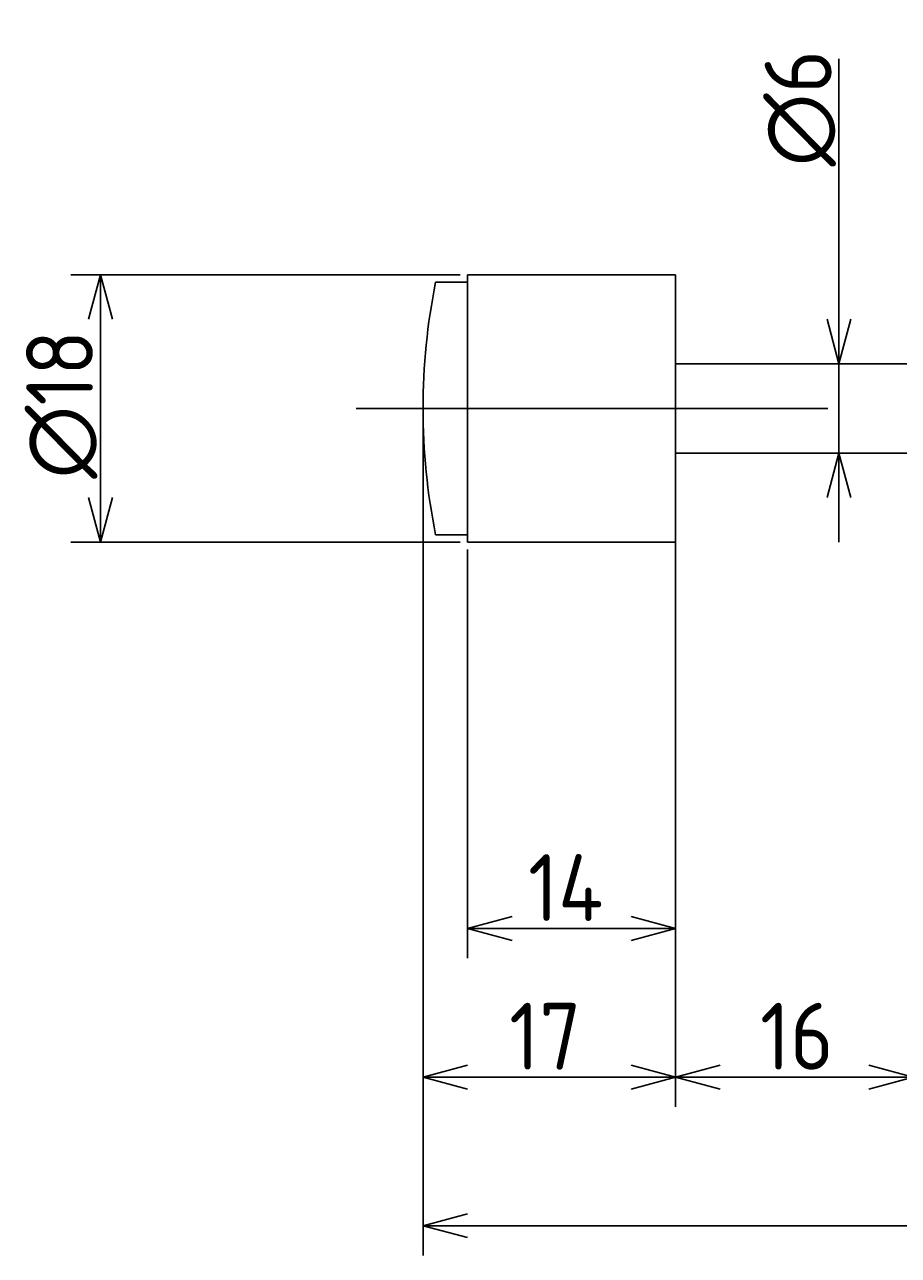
# Model space of a CAD drawing. Extents: x 58 to 359, y 118 to 201.
# Tile 2 of 3: x 185 to 244, y 118 to 201. Entities that reach past the tile are written whole.
import ezdxf

# ---------------------------------------------------------------- set-up
doc = ezdxf.new("R2010")
doc.units = 0
doc.linetypes.add('CENTER', pattern=[50.8, 31.75, -6.35, 6.35, -6.35])
doc.layers.get('0').update_dxf_attribs({"linetype": 'CONTINUOUS'})
doc.layers.get('DEFPOINTS').update_dxf_attribs({"linetype": 'CONTINUOUS'})
for name, color, linetype in [('図形', 7, 'CONTINUOUS'), ('図枠', 7, 'CONTINUOUS'), ('寸法_文字', 3, 'CONTINUOUS')]:
    doc.layers.add(name, color=color, linetype=linetype)
doc.layers.get('0').off()
doc.styles.add('DIMENSION', font='isocp.shx', dxfattribs={"bigfont": 'bigfont.shx'})
doc.dimstyles.get("Standard").update_dxf_attribs({"dimtxt": 0.18, "dimasz": 0.18, "dimexe": 0.18, "dimexo": 0.0625, "dimgap": 0.09, "dimtad": 0, "dimtih": 1, "dimtoh": 1, "dimzin": 0, "dimcen": 0.09, "dimazin": 3, "dimtfac": 1, "dimtofl": 0, "dimtmove": 0, "dimatfit": 3})

# ---------------------------------------------------------------- blocks, each defined once
blk = doc.blocks.new('_OPEN30')
at = {"color": 0, "linetype": 'BYBLOCK'}
for p, q in [((-1, 0.268), (0, 0)), ((0, 0), (-1, -0.268)), ((0, 0), (-1, 0))]:
    blk.add_line(p, q, dxfattribs=at)
blk = doc.blocks.new('*U28')
at = {"layer": '寸法_文字', "color": 3, "style": 'DIMENSION'}
blk.add_text('16', height=4.5, dxfattribs=at).set_placement((234.688, 130.5))
blk = doc.blocks.new('*D2')
at = {"layer": 'DEFPOINTS', "color": 0}
for p in [(229, 166.5), (245, 166), (229, 130)]:
    blk.add_point(p, dxfattribs=at)
at = {"layer": '寸法_文字', "color": 3}
for p, q in [((229, 166), (229, 128)), ((245, 165.5), (245, 128)), ((242, 130), (232, 130))]:
    blk.add_line(p, q, dxfattribs=at)
at = {"layer": '図枠'}
blk.add_blockref('*U28', (0, 0), dxfattribs=at)
at = {"layer": '寸法_文字', "color": 3, "xscale": 3, "yscale": 3, "zscale": 3, "rotation": 180}
blk.add_blockref('_OPEN30', (229, 130), dxfattribs=at)
at = {"layer": '寸法_文字', "color": 3, "xscale": 3, "yscale": 3, "zscale": 3}
blk.add_blockref('_OPEN30', (245, 130), dxfattribs=at)
blk = doc.blocks.new('*U27')
at = {"layer": '寸法_文字', "color": 3, "style": 'DIMENSION'}
blk.add_text('17', height=4.5, dxfattribs=at).set_placement((217.8, 130.5))
blk = doc.blocks.new('*D3')
at = {"layer": 'DEFPOINTS', "color": 0}
for p in [(212, 175), (229, 166.5), (212, 130)]:
    blk.add_point(p, dxfattribs=at)
at = {"layer": '寸法_文字', "color": 3}
for p, q in [((212, 174.5), (212, 128)), ((229, 166), (229, 128)), ((226, 130), (215, 130))]:
    blk.add_line(p, q, dxfattribs=at)
at = {"layer": '図枠'}
blk.add_blockref('*U27', (0, 0), dxfattribs=at)
at = {"layer": '寸法_文字', "color": 3, "xscale": 3, "yscale": 3, "zscale": 3, "rotation": 180}
blk.add_blockref('_OPEN30', (212, 130), dxfattribs=at)
at = {"layer": '寸法_文字', "color": 3, "xscale": 3, "yscale": 3, "zscale": 3}
blk.add_blockref('_OPEN30', (229, 130), dxfattribs=at)
blk = doc.blocks.new('*U34')
at = {"layer": '寸法_文字', "color": 3, "style": 'DIMENSION'}
blk.add_text('(137)', height=4.5, dxfattribs=at).set_placement((274.425, 120.725))
blk = doc.blocks.new('*D4')
at = {"layer": 'DEFPOINTS', "color": 0}
for p in [(212, 175), (349, 166), (349, 120)]:
    blk.add_point(p, dxfattribs=at)
at = {"layer": '寸法_文字', "color": 3}
for p, q in [((212, 174.5), (212, 118)), ((349, 165.5), (349, 118)), ((215, 120), (346, 120))]:
    blk.add_line(p, q, dxfattribs=at)
at = {"layer": '図枠'}
blk.add_blockref('*U34', (0, 0), dxfattribs=at)
at = {"layer": '寸法_文字', "color": 3, "xscale": 3, "yscale": 3, "zscale": 3, "rotation": 180}
blk.add_blockref('_OPEN30', (212, 120), dxfattribs=at)
at = {"layer": '寸法_文字', "color": 3, "xscale": 3, "yscale": 3, "zscale": 3}
blk.add_blockref('_OPEN30', (349, 120), dxfattribs=at)
blk = doc.blocks.new('*U35')
at = {"layer": '寸法_文字', "color": 3, "style": 'DIMENSION'}
blk.add_text('14', height=4.5, dxfattribs=at).set_placement((219.075, 140.5))
blk = doc.blocks.new('*D5')
at = {"layer": 'DEFPOINTS', "color": 0}
for p in [(215, 166), (229, 166), (215, 140)]:
    blk.add_point(p, dxfattribs=at)
at = {"layer": '寸法_文字', "color": 3}
for p, q in [((215, 165.5), (215, 138)), ((229, 165.5), (229, 138)), ((226, 140), (218, 140))]:
    blk.add_line(p, q, dxfattribs=at)
at = {"layer": '図枠'}
blk.add_blockref('*U35', (0, 0), dxfattribs=at)
at = {"layer": '寸法_文字', "color": 3, "xscale": 3, "yscale": 3, "zscale": 3, "rotation": 180}
blk.add_blockref('_OPEN30', (215, 140), dxfattribs=at)
at = {"layer": '寸法_文字', "color": 3, "xscale": 3, "yscale": 3, "zscale": 3}
blk.add_blockref('_OPEN30', (229, 140), dxfattribs=at)
blk = doc.blocks.new('*U36')
at = {"layer": '寸法_文字', "color": 3, "style": 'DIMENSION'}
blk.add_text('∅18', height=4.5, rotation=90, dxfattribs=at).set_placement((189.786, 170.275))
blk = doc.blocks.new('*D7')
at = {"layer": 'DEFPOINTS', "color": 0}
for p in [(215, 184), (190.286, 166), (215, 166)]:
    blk.add_point(p, dxfattribs=at)
at = {"layer": '寸法_文字', "color": 3}
for p, q in [((214.5, 184), (188.286, 184)), ((190.286, 181), (190.286, 169)), ((214.5, 166), (188.286, 166))]:
    blk.add_line(p, q, dxfattribs=at)
at = {"layer": '図枠'}
blk.add_blockref('*U36', (0, 0), dxfattribs=at)
at = {"layer": '寸法_文字', "color": 3, "xscale": 3, "yscale": 3, "zscale": 3}
for p, rotation in [((190.286, 184), 90), ((190.286, 166), 270)]:
    blk.add_blockref('_OPEN30', p, dxfattribs=dict(at, rotation=rotation))
blk = doc.blocks.new('*U29')
at = {"layer": '寸法_文字', "color": 3, "style": 'DIMENSION'}
blk.add_text('∅6', height=4.5, rotation=90, dxfattribs=at).set_placement((239.5, 191.288))
blk = doc.blocks.new('*D11')
at = {"layer": 'DEFPOINTS', "color": 0}
for p in [(237, 178), (240, 178), (237, 172)]:
    blk.add_point(p, dxfattribs=at)
at = {"layer": '寸法_文字', "color": 3}
for p, q in [((240, 181), (240, 198.537)), ((240, 172), (240, 178)), ((240, 169), (240, 166))]:
    blk.add_line(p, q, dxfattribs=at)
at = {"layer": '図枠'}
blk.add_blockref('*U29', (0, 0), dxfattribs=at)
at = {"layer": '寸法_文字', "color": 3, "xscale": 3, "yscale": 3, "zscale": 3}
for p, rotation in [((240, 178), 270), ((240, 172), 90)]:
    blk.add_blockref('_OPEN30', p, dxfattribs=dict(at, rotation=rotation))

msp = doc.modelspace()

# ---------------------------------------------------------------- linework, layer by layer
at = {"layer": '図形'}
for p, q in [((215, 184), (215, 166)), ((229, 184), (215, 184)), ((229, 184), (229, 166)), ((212.848, 183.5), (215, 183.5)), ((245, 178), (229, 178)), ((245, 172), (229, 172)), ((212.848, 166.5), (215, 166.5)), ((229, 166), (215, 166))]:
    msp.add_line(p, q, dxfattribs=at)
at = {"layer": '図形', "color": 3, "linetype": 'CENTER'}
msp.add_line((207.5, 175), (352.5, 175), dxfattribs=at)
at = {"layer": '図形'}
msp.add_arc((255, 175), 43, 168.599, 191.401, dxfattribs=at)

# ---------------------------------------------------------------- dimensions: what is measured, and where the dimension line sits
at = {"layer": '寸法_文字'}
dim = msp.add_linear_dim(base=(240, 178), p1=(237, 172), p2=(237, 178), angle=90, text='%%c<>', dimstyle='Standard', override={"dimse1": 1, "dimse2": 1}, dxfattribs=at)
dim.commit()
dim.dimension.update_dxf_attribs({"geometry": '*D11', "text_midpoint": (240, 195), "dimtype": 128})
dim = msp.add_linear_dim(base=(190.286, 166), p1=(215, 184), p2=(215, 166), angle=90, text='%%c<>', dimstyle='Standard', dxfattribs=at)
dim.commit()
dim.dimension.update_dxf_attribs({"geometry": '*D7', "text_midpoint": (187.536, 175)})
for base, p1, p2, picture, middle in [((212, 130), (229, 166.5), (212, 175), '*D3', (220.5, 130)), ((229, 130), (245, 166), (229, 166.5), '*D2', (237.5, 130)), ((215, 140), (229, 166), (215, 166), '*D5', (222, 140))]:
    dim = msp.add_linear_dim(base=base, p1=p1, p2=p2, dimstyle='Standard', dxfattribs=at)
    dim.commit()
    dim.dimension.update_dxf_attribs({"geometry": picture, "text_midpoint": middle, "dimtype": 128})
dim = msp.add_linear_dim(base=(349, 120), p1=(212, 175), p2=(349, 166), text='(<>)', dimstyle='Standard', dxfattribs=at)
dim.commit()
dim.dimension.update_dxf_attribs({"geometry": '*D4', "text_midpoint": (280.5, 120), "dimtype": 128})

doc.saveas('drawing.dxf')
